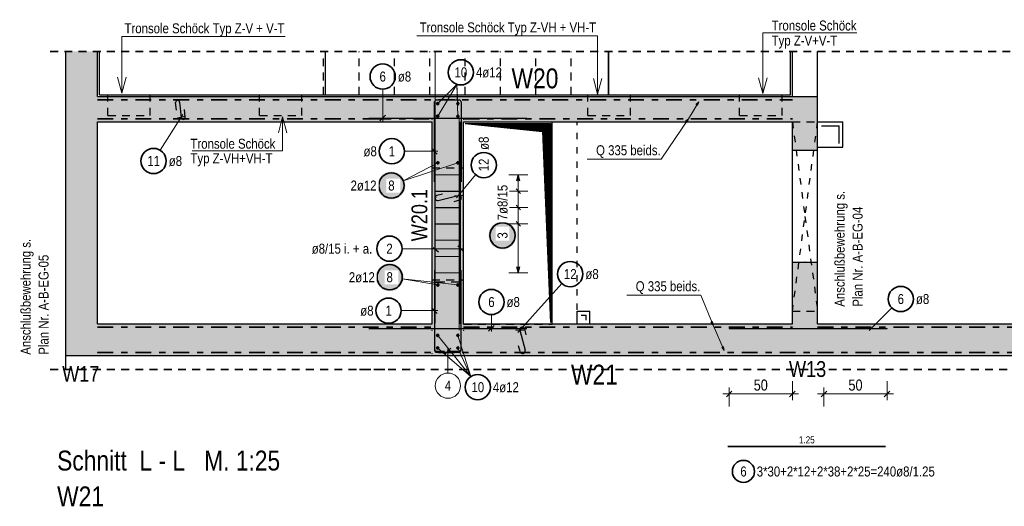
# Model space of a CAD drawing. Header units: millimetres. Extents: x -47 to 138, y -47 to 66.
# Tile 6 of 20: x 16 to 32, y 15 to 22. Entities that reach past the tile are written whole.
import ezdxf

# ---------------------------------------------------------------- set-up
doc = ezdxf.new("R2010")
doc.units = ezdxf.units.MM
for name, pattern in [('DASHDOT', [1, 0.5, -0.25, 0, -0.25]), ('DOT', [0.25, 0, -0.25]), ('HIDDEN', [0.375, 0.25, -0.125])]:
    doc.linetypes.add(name, pattern=pattern)
for name, color, linetype, lineweight in [('Achsen', 7, 'Continuous', 20), ('nplo Bewehrung', 7, 'Continuous', 20), ('Schraffuren', 7, 'Continuous', 20)]:
    doc.layers.add(name, color=color, linetype=linetype, lineweight=lineweight)
doc.styles.add('Arial Narrow', font='ARIALN.TTF')
doc.dimstyles.new('Arch_Strakon_dimstyle', dxfattribs={"dimtxt": 17.5, "dimasz": 1, "dimexe": 1.25, "dimexo": 0.0625, "dimgap": 1, "dimtad": 0, "dimdec": 5, "dimzin": 12, "dimdsep": 46, "dimtxsty": 'Arial Narrow', "dimblk": 'Arrowhead_Tick', "dimsah": 1, "dimcen": 0, "dimse1": 1, "dimse2": 1, "dimclrd": 6, "dimclrt": 2, "dimazin": 0, "dimtfac": 1, "dimtdec": 4, "dimtmove": 0, "dimatfit": 3, "dimldrblk": 'NONE', "dimfxl": 1, "dimtvp": 1, "dimtolj": 1, "dimtzin": 0, "dimlwd": 13, "dimarcsym": 2})

# ---------------------------------------------------------------- blocks, each defined once
blk = doc.blocks.new('Arrowhead_Tick')
at = {"color": 0, "linetype": 'Continuous', "lineweight": -2, "ltscale": 0.5}
for p, q in [((0, 20), (0, -10)), ((-1, 0), (0, 0)), ((10, 0), (0, 0))]:
    blk.add_line(p, q, dxfattribs=at)
at = {"color": 2, "linetype": 'Continuous', "lineweight": 35, "ltscale": 0.5}
blk.add_line((4.4, 4.4), (-4.4, -4.4), dxfattribs=at)
blk = doc.blocks.new('*D11')
at = {"color": 6, "linetype": 'Continuous', "lineweight": 13}
blk.add_line((28.925, 16.412), (29.905, 16.412), dxfattribs=at)
at = {"layer": 'Defpoints', "color": 0}
for p in [(28.915, 17.47), (29.915, 17.45), (29.915, 16.412)]:
    blk.add_point(p, dxfattribs=at)
at = {"color": 6, "lineweight": 13, "xscale": 0.01, "yscale": 0.01, "zscale": 0.01}
blk.add_blockref('Arrowhead_Tick', (29.915, 16.412), dxfattribs=at)
at = {"color": 6, "lineweight": 13, "xscale": 0.01, "yscale": 0.01, "zscale": 0.01, "rotation": 180}
blk.add_blockref('Arrowhead_Tick', (28.915, 16.412), dxfattribs=at)
at = {"color": 2, "lineweight": 35, "insert": (29.415, 16.551), "char_height": 0.175, "attachment_point": 5, "style": 'Arial Narrow'}
blk.add_mtext('\\A1;50', dxfattribs=at)
blk = doc.blocks.new('_None')
blk = doc.blocks.new('*D12')
at = {"color": 6, "linetype": 'Continuous', "lineweight": 13}
blk.add_line((27.425, 16.412), (28.405, 16.412), dxfattribs=at)
at = {"layer": 'Defpoints', "color": 0}
for p in [(28.415, 17.52), (27.415, 17.45), (28.415, 16.412)]:
    blk.add_point(p, dxfattribs=at)
at = {"color": 6, "lineweight": 13, "xscale": 0.01, "yscale": 0.01, "zscale": 0.01}
blk.add_blockref('Arrowhead_Tick', (28.415, 16.412), dxfattribs=at)
at = {"color": 6, "lineweight": 13, "xscale": 0.01, "yscale": 0.01, "zscale": 0.01, "rotation": 180}
blk.add_blockref('Arrowhead_Tick', (27.415, 16.412), dxfattribs=at)
at = {"color": 2, "lineweight": 35, "insert": (27.915, 16.551), "char_height": 0.175, "attachment_point": 5, "style": 'Arial Narrow'}
blk.add_mtext('\\A1;50', dxfattribs=at)

msp = doc.modelspace()

# ---------------------------------------------------------------- hatches: boundary and pattern name
at = {"lineweight": 25}
h = msp.add_hatch(dxfattribs=at)
h.set_pattern_fill('Mau', color=3, scale=0.01, angle=45, style=0, pattern_type=2)
h.set_pattern_definition([(45, (0, 0), (-0.0070710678, 0.0070710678), [])])
h.paths.add_polyline_path([(23.23571, 20.695405), (24.46071, 20.570405), (24.58571, 17.545053), (24.58571, 20.695405)])
at = {"lineweight": 50, "true_color": 0xffffff}
for points in [[(22.287669, 19.712006), (22.287535, 19.719684), (22.287133, 19.727352), (22.286464, 19.735002), (22.285528, 19.742624), (22.284327, 19.750209), (22.282861, 19.757747), (22.281134, 19.765229), (22.279146, 19.772646), (22.276901, 19.77999), (22.274401, 19.78725), (22.271649, 19.794419), (22.268649, 19.801488), (22.265404, 19.808448), (22.261917, 19.81529), (22.258194, 19.822006), (22.254239, 19.828588), (22.250057, 19.835028), (22.245653, 19.841319), (22.241031, 19.847452), (22.236199, 19.853419), (22.231161, 19.859215), (22.225924, 19.864831), (22.220494, 19.870261), (22.214878, 19.875498), (22.209082, 19.880536), (22.203114, 19.885368), (22.196982, 19.88999), (22.190691, 19.894394), (22.184251, 19.898577), (22.177669, 19.902532), (22.170953, 19.906255), (22.164111, 19.909741), (22.157151, 19.912986), (22.150082, 19.915986), (22.142913, 19.918738), (22.135653, 19.921238), (22.128309, 19.923484), (22.120892, 19.925471), (22.113409, 19.927199), (22.105871, 19.928664), (22.098287, 19.929865), (22.090665, 19.930801), (22.083015, 19.93147), (22.075347, 19.931872), (22.067669, 19.932006), (22.059991, 19.931872), (22.052322, 19.93147), (22.044673, 19.930801), (22.037051, 19.929865), (22.029466, 19.928664), (22.021928, 19.927199), (22.014446, 19.925471), (22.007029, 19.923484), (21.999685, 19.921238), (21.992424, 19.918738), (21.985255, 19.915986), (21.978187, 19.912986), (21.971227, 19.909741), (21.964385, 19.906255), (21.957669, 19.902532), (21.951087, 19.898577), (21.944646, 19.894394), (21.938356, 19.88999), (21.932223, 19.885368), (21.926256, 19.880536), (21.92046, 19.875498), (21.914844, 19.870261), (21.909414, 19.864831), (21.904177, 19.859215), (21.899139, 19.853419), (21.894307, 19.847452), (21.889685, 19.841319), (21.885281, 19.835028), (21.881098, 19.828588), (21.877143, 19.822006), (21.87342, 19.81529), (21.869934, 19.808448), (21.866689, 19.801488), (21.863688, 19.794419), (21.860936, 19.78725), (21.858436, 19.77999), (21.856191, 19.772646), (21.854204, 19.765229), (21.852476, 19.757747), (21.851011, 19.750209), (21.84981, 19.742624), (21.848874, 19.735002), (21.848205, 19.727352), (21.847803, 19.719684), (21.847669, 19.712006), (21.847803, 19.704328), (21.848205, 19.69666), (21.848874, 19.68901), (21.84981, 19.681388), (21.851011, 19.673803), (21.852476, 19.666265), (21.854204, 19.658783), (21.856191, 19.651366), (21.858436, 19.644022), (21.860936, 19.636762), (21.863688, 19.629593), (21.866689, 19.622524), (21.869934, 19.615564), (21.87342, 19.608722), (21.877143, 19.602006), (21.881098, 19.595424), (21.885281, 19.588984), (21.889685, 19.582693), (21.894307, 19.576561), (21.899139, 19.570593), (21.904177, 19.564797), (21.909414, 19.559181), (21.914844, 19.553751), (21.92046, 19.548514), (21.926256, 19.543476), (21.932223, 19.538644), (21.938356, 19.534022), (21.944646, 19.529618), (21.951087, 19.525435), (21.957669, 19.52148), (21.964385, 19.517758), (21.971227, 19.514271), (21.978187, 19.511026), (21.985255, 19.508026), (21.992424, 19.505274), (21.999685, 19.502774), (22.007029, 19.500528), (22.014446, 19.498541), (22.021928, 19.496814), (22.029466, 19.495348), (22.037051, 19.494147), (22.044673, 19.493211), (22.052322, 19.492542), (22.059991, 19.49214), (22.067669, 19.492006), (22.075347, 19.49214), (22.083015, 19.492542), (22.090665, 19.493211), (22.098287, 19.494147), (22.105871, 19.495348), (22.113409, 19.496814), (22.120892, 19.498541), (22.128309, 19.500528), (22.135653, 19.502774), (22.142913, 19.505274), (22.150082, 19.508026), (22.157151, 19.511026), (22.164111, 19.514271), (22.170953, 19.517758), (22.177669, 19.52148), (22.184251, 19.525435), (22.190691, 19.529618), (22.196982, 19.534022), (22.203114, 19.538644), (22.209082, 19.543476), (22.214878, 19.548514), (22.220494, 19.553751), (22.225924, 19.559181), (22.231161, 19.564797), (22.236199, 19.570593), (22.241031, 19.576561), (22.245653, 19.582693), (22.250057, 19.588984), (22.254239, 19.595424), (22.258194, 19.602006), (22.261917, 19.608722), (22.265404, 19.615564), (22.268649, 19.622524), (22.271649, 19.629593), (22.274401, 19.636762), (22.276901, 19.644022), (22.279146, 19.651366), (22.281134, 19.658783), (22.282861, 19.666265), (22.284327, 19.673803), (22.285528, 19.681388), (22.286464, 19.68901), (22.287133, 19.69666)], [(22.260571, 18.260045), (22.260437, 18.267723), (22.260035, 18.275392), (22.259366, 18.283042), (22.25843, 18.290664), (22.257229, 18.298248), (22.255764, 18.305786), (22.254036, 18.313268), (22.252049, 18.320686), (22.249804, 18.328029), (22.247304, 18.33529), (22.244552, 18.342459), (22.241551, 18.349528), (22.238306, 18.356487), (22.23482, 18.363329), (22.231097, 18.370045), (22.227142, 18.376628), (22.222959, 18.383068), (22.218555, 18.389358), (22.213934, 18.395491), (22.209101, 18.401459), (22.204063, 18.407254), (22.198826, 18.41287), (22.193396, 18.4183), (22.18778, 18.423537), (22.181984, 18.428575), (22.176017, 18.433408), (22.169884, 18.438029), (22.163594, 18.442434), (22.157153, 18.446616), (22.150571, 18.450571), (22.143855, 18.454294), (22.137013, 18.45778), (22.130053, 18.461025), (22.122985, 18.464026), (22.115816, 18.466778), (22.108555, 18.469278), (22.101211, 18.471523), (22.093794, 18.473511), (22.086312, 18.475238), (22.078774, 18.476703), (22.071189, 18.477904), (22.063567, 18.47884), (22.055918, 18.47951), (22.048249, 18.479911), (22.040571, 18.480045), (22.032893, 18.479911), (22.025225, 18.47951), (22.017575, 18.47884), (22.009953, 18.477904), (22.002369, 18.476703), (21.994831, 18.475238), (21.987348, 18.473511), (21.979931, 18.471523), (21.972587, 18.469278), (21.965327, 18.466778), (21.958158, 18.464026), (21.951089, 18.461025), (21.94413, 18.45778), (21.937287, 18.454294), (21.930571, 18.450571), (21.923989, 18.446616), (21.917549, 18.442434), (21.911258, 18.438029), (21.905126, 18.433408), (21.899158, 18.428575), (21.893362, 18.423537), (21.887746, 18.4183), (21.882316, 18.41287), (21.877079, 18.407254), (21.872041, 18.401459), (21.867209, 18.395491), (21.862587, 18.389358), (21.858183, 18.383068), (21.854001, 18.376628), (21.850046, 18.370045), (21.846323, 18.363329), (21.842837, 18.356487), (21.839591, 18.349528), (21.836591, 18.342459), (21.833839, 18.33529), (21.831339, 18.328029), (21.829094, 18.320686), (21.827106, 18.313268), (21.825379, 18.305786), (21.823914, 18.298248), (21.822712, 18.290664), (21.821776, 18.283042), (21.821107, 18.275392), (21.820705, 18.267723), (21.820571, 18.260045), (21.820705, 18.252368), (21.821107, 18.244699), (21.821776, 18.237049), (21.822712, 18.229427), (21.823914, 18.221843), (21.825379, 18.214305), (21.827106, 18.206823), (21.829094, 18.199405), (21.831339, 18.192062), (21.833839, 18.184801), (21.836591, 18.177632), (21.839591, 18.170563), (21.842837, 18.163604), (21.846323, 18.156762), (21.850046, 18.150045), (21.854001, 18.143463), (21.858183, 18.137023), (21.862587, 18.130733), (21.867209, 18.1246), (21.872041, 18.118632), (21.877079, 18.112837), (21.882316, 18.107221), (21.887746, 18.101791), (21.893362, 18.096554), (21.899158, 18.091516), (21.905126, 18.086683), (21.911258, 18.082062), (21.917549, 18.077657), (21.923989, 18.073475), (21.930571, 18.06952), (21.937287, 18.065797), (21.94413, 18.062311), (21.951089, 18.059065), (21.958158, 18.056065), (21.965327, 18.053313), (21.972587, 18.050813), (21.979931, 18.048568), (21.987348, 18.04658), (21.994831, 18.044853), (22.002369, 18.043388), (22.009953, 18.042186), (22.017575, 18.041251), (22.025225, 18.040581), (22.032893, 18.040179), (22.040571, 18.040045), (22.048249, 18.040179), (22.055918, 18.040581), (22.063567, 18.041251), (22.071189, 18.042186), (22.078774, 18.043388), (22.086312, 18.044853), (22.093794, 18.04658), (22.101211, 18.048568), (22.108555, 18.050813), (22.115816, 18.053313), (22.122985, 18.056065), (22.130053, 18.059065), (22.137013, 18.062311), (22.143855, 18.065797), (22.150571, 18.06952), (22.157153, 18.073475), (22.163594, 18.077657), (22.169884, 18.082062), (22.176017, 18.086683), (22.181984, 18.091516), (22.18778, 18.096554), (22.193396, 18.101791), (22.198826, 18.107221), (22.204063, 18.112837), (22.209101, 18.118632), (22.213934, 18.1246), (22.218555, 18.130733), (22.222959, 18.137023), (22.227142, 18.143463), (22.231097, 18.150045), (22.23482, 18.156762), (22.238306, 18.163604), (22.241551, 18.170563), (22.244552, 18.177632), (22.247304, 18.184801), (22.249804, 18.192062), (22.252049, 18.199405), (22.254036, 18.206823), (22.255764, 18.214305), (22.257229, 18.221843), (22.25843, 18.229427), (22.259366, 18.237049), (22.260035, 18.244699)]]:
    msp.add_hatch(color=7, dxfattribs=at).paths.add_polyline_path(points)
at = {"lineweight": 25, "true_color": 0xffffff}
msp.add_hatch(color=7, dxfattribs=at).paths.add_polyline_path([(24.046666, 18.921918), (24.046532, 18.929596), (24.04613, 18.937265), (24.045461, 18.944915), (24.044525, 18.952536), (24.043323, 18.960121), (24.041858, 18.967659), (24.040131, 18.975141), (24.038143, 18.982559), (24.035898, 18.989902), (24.033398, 18.997163), (24.030646, 19.004332), (24.027646, 19.0114), (24.0244, 19.01836), (24.020914, 19.025202), (24.017191, 19.031918), (24.013236, 19.038501), (24.009054, 19.044941), (24.004649, 19.051231), (24.000028, 19.057364), (23.995196, 19.063332), (23.990158, 19.069127), (23.98492, 19.074743), (23.979491, 19.080173), (23.973874, 19.08541), (23.968079, 19.090448), (23.962111, 19.095281), (23.955978, 19.099902), (23.949688, 19.104307), (23.943248, 19.108489), (23.936666, 19.112444), (23.929949, 19.116167), (23.923107, 19.119653), (23.916148, 19.122898), (23.909079, 19.125899), (23.90191, 19.128651), (23.894649, 19.131151), (23.887306, 19.133396), (23.879889, 19.135383), (23.872406, 19.137111), (23.864868, 19.138576), (23.857284, 19.139777), (23.849662, 19.140713), (23.842012, 19.141382), (23.834344, 19.141784), (23.826666, 19.141918), (23.818988, 19.141784), (23.811319, 19.141382), (23.803669, 19.140713), (23.796048, 19.139777), (23.788463, 19.138576), (23.780925, 19.137111), (23.773443, 19.135383), (23.766026, 19.133396), (23.758682, 19.131151), (23.751421, 19.128651), (23.744252, 19.125899), (23.737184, 19.122898), (23.730224, 19.119653), (23.723382, 19.116167), (23.716666, 19.112444), (23.710084, 19.108489), (23.703643, 19.104307), (23.697353, 19.099902), (23.69122, 19.095281), (23.685252, 19.090448), (23.679457, 19.08541), (23.673841, 19.080173), (23.668411, 19.074743), (23.663174, 19.069127), (23.658136, 19.063332), (23.653303, 19.057364), (23.648682, 19.051231), (23.644277, 19.044941), (23.640095, 19.038501), (23.63614, 19.031918), (23.632417, 19.025202), (23.628931, 19.01836), (23.625686, 19.0114), (23.622685, 19.004332), (23.619933, 18.997163), (23.617433, 18.989902), (23.615188, 18.982559), (23.613201, 18.975141), (23.611473, 18.967659), (23.610008, 18.960121), (23.608807, 18.952536), (23.607871, 18.944915), (23.607202, 18.937265), (23.6068, 18.929596), (23.606666, 18.921918), (23.6068, 18.91424), (23.607202, 18.906572), (23.607871, 18.898922), (23.608807, 18.8913), (23.610008, 18.883716), (23.611473, 18.876178), (23.613201, 18.868695), (23.615188, 18.861278), (23.617433, 18.853935), (23.619933, 18.846674), (23.622685, 18.839505), (23.625686, 18.832436), (23.628931, 18.825477), (23.632417, 18.818635), (23.63614, 18.811918), (23.640095, 18.805336), (23.644277, 18.798896), (23.648682, 18.792606), (23.653303, 18.786473), (23.658136, 18.780505), (23.663174, 18.77471), (23.668411, 18.769093), (23.673841, 18.763664), (23.679457, 18.758426), (23.685252, 18.753389), (23.69122, 18.748556), (23.697353, 18.743935), (23.703643, 18.73953), (23.710084, 18.735348), (23.716666, 18.731393), (23.723382, 18.72767), (23.730224, 18.724184), (23.737184, 18.720938), (23.744252, 18.717938), (23.751421, 18.715186), (23.758682, 18.712686), (23.766026, 18.710441), (23.773443, 18.708453), (23.780925, 18.706726), (23.788463, 18.705261), (23.796048, 18.704059), (23.803669, 18.703123), (23.811319, 18.702454), (23.818988, 18.702052), (23.826666, 18.701918), (23.834344, 18.702052), (23.842012, 18.702454), (23.849662, 18.703123), (23.857284, 18.704059), (23.864868, 18.705261), (23.872406, 18.706726), (23.879889, 18.708453), (23.887306, 18.710441), (23.894649, 18.712686), (23.90191, 18.715186), (23.909079, 18.717938), (23.916148, 18.720938), (23.923107, 18.724184), (23.929949, 18.72767), (23.936666, 18.731393), (23.943248, 18.735348), (23.949688, 18.73953), (23.955978, 18.743935), (23.962111, 18.748556), (23.968079, 18.753389), (23.973874, 18.758426), (23.979491, 18.763664), (23.98492, 18.769093), (23.990158, 18.77471), (23.995196, 18.780505), (24.000028, 18.786473), (24.004649, 18.792606), (24.009054, 18.798896), (24.013236, 18.805336), (24.017191, 18.811918), (24.020914, 18.818635), (24.0244, 18.825477), (24.027646, 18.832436), (24.030646, 18.839505), (24.033398, 18.846674), (24.035898, 18.853935), (24.038143, 18.861278), (24.040131, 18.868695), (24.041858, 18.876178), (24.043323, 18.883716), (24.044525, 18.8913), (24.045461, 18.898922), (24.04613, 18.906572)])
at = {"layer": 'Schraffuren', "lineweight": 25, "true_color": 0xd7ffd7}
for points in [[(17.415455, 21.836273), (17.415455, 17.520053), (16.915455, 17.020053), (16.915449, 21.836273)], [(28.415465, 21.120405), (28.415465, 20.720405), (17.415455, 20.720405), (17.415455, 21.120405)], [(28.815465, 21.120405), (28.815465, 20.270771), (28.415465, 20.270771), (28.415465, 21.120405)], [(23.21071, 20.720405), (23.21071, 17.520053), (22.71071, 17.520053), (22.71071, 20.720405)], [(28.815465, 18.500771), (28.815465, 17.520053), (28.415465, 17.520053), (28.415465, 18.500771)], [(37.835429, 17.520053), (37.835436, 17.020053), (16.915455, 17.020053), (17.415455, 17.520053)]]:
    msp.add_hatch(color=254, dxfattribs=at).paths.add_polyline_path(points)

# ---------------------------------------------------------------- linework, layer by layer
at = {"color": 5, "linetype": 'Continuous', "lineweight": 18}
for p, q in [((20.387993, 22.072112), (17.800411, 22.072112)), ((17.800411, 22.072112), (17.800411, 21.177092)), ((22.470465, 22.085332), (25.332757, 22.085332)), ((25.332757, 22.085332), (25.332757, 21.159369)), ((29.435669, 22.12964), (27.946923, 22.12964)), ((27.946923, 22.12964), (27.946923, 21.16823)), ((17.800411, 21.177092), (17.733424, 21.427092)), ((17.867398, 21.427092), (17.800411, 21.177092)), ((25.332757, 21.159369), (25.265769, 21.409369)), ((25.399744, 21.409369), (25.332757, 21.159369)), ((27.946923, 21.16823), (27.879936, 21.41823)), ((28.013911, 21.41823), (27.946923, 21.16823)), ((26.769203, 20.771553), (26.933116, 21.040838)), ((26.888186, 20.997945), (26.933116, 21.040838)), ((26.933116, 21.040838), (26.915652, 20.981227)), ((20.279334, 20.548584), (20.346321, 20.798584)), ((20.346321, 20.262341), (20.346321, 20.798584)), ((20.346321, 20.798584), (20.413309, 20.548584)), ((26.337131, 20.131519), (26.769203, 20.771553)), ((26.722307, 20.730819), (26.769203, 20.771553)), ((26.769203, 20.771553), (26.748957, 20.712828)), ((18.913479, 20.262341), (20.346321, 20.262341)), ((26.337131, 20.131519), (25.165532, 20.131519)), ((26.964768, 17.977498), (25.793169, 17.977498)), ((26.964768, 17.977498), (27.160034, 17.49878)), ((27.160034, 17.49878), (27.122487, 17.548264)), ((27.15226, 17.560408), (27.160034, 17.49878)), ((27.160034, 17.49878), (27.336404, 17.101948)), ((27.336404, 17.101948), (27.297345, 17.150247)), ((27.326727, 17.163306), (27.336404, 17.101948))]:
    msp.add_line(p, q, dxfattribs=at)
at = {"color": 3, "linetype": 'Continuous', "lineweight": 25}
for p, q in [((17.445455, 21.150771), (17.445455, 21.836273)), ((21.023897, 21.150771), (21.023897, 21.836273)), ((25.503897, 21.150771), (25.503897, 21.836273)), ((25.507377, 21.150771), (25.507377, 21.836273)), ((17.445455, 21.150771), (20.995455, 21.150771)), ((17.579455, 21.120405), (17.579455, 21.150771)), ((18.251455, 21.120405), (18.251455, 21.150771)), ((19.979455, 21.120405), (19.979455, 21.150771)), ((20.651455, 21.120405), (20.651455, 21.150771)), ((20.995455, 21.150771), (21.023897, 21.150771)), ((21.023897, 21.150771), (25.503897, 21.150771)), ((25.17946, 21.120405), (25.17946, 21.150771)), ((25.503897, 21.150771), (28.385465, 21.150771)), ((25.85146, 21.120405), (25.85146, 21.150771)), ((27.579465, 21.120405), (27.579465, 21.150771)), ((28.251465, 21.120405), (28.251465, 21.150771)), ((28.415465, 21.120771), (28.815465, 21.120771)), ((28.415465, 21.120405), (28.415465, 21.120771)), ((22.759317, 17.53017), (22.759317, 20.702867)), ((23.23571, 20.695405), (24.58571, 20.695405)), ((23.23571, 20.695405), (24.46071, 20.570405)), ((24.58571, 20.695405), (24.58571, 17.545053)), ((24.61071, 17.520053), (24.61071, 20.720405)), ((28.815465, 20.720771), (29.215465, 20.720771)), ((29.215465, 20.320698), (29.215465, 20.720698)), ((24.46071, 20.570405), (24.58571, 17.545053)), ((28.415465, 18.500771), (28.415465, 20.270771)), ((28.815465, 20.320698), (29.215465, 20.320698)), ((28.815465, 18.500771), (28.815465, 20.270771)), ((22.727744, 18.732075), (22.816014, 18.664046)), ((25.010719, 17.7207), (25.21072, 17.7207)), ((25.010719, 17.520695), (25.010719, 17.7207)), ((25.21072, 17.520695), (25.21072, 17.7207)), ((17.415455, 17.520405), (21.815448, 17.520405)), ((21.815448, 17.520405), (22.71071, 17.520405)), ((25.010719, 17.520695), (25.21072, 17.520695)), ((16.915449, 16.79982), (16.915449, 17.020053))]:
    msp.add_line(p, q, dxfattribs=at)
at = {"color": 3, "linetype": 'HIDDEN', "lineweight": 25, "ltscale": 0.5}
for p, q in [((20.995455, 21.150771), (20.995455, 21.836273)), ((21.555455, 21.150771), (21.555455, 21.836273)), ((22.115455, 21.150771), (22.115455, 21.836273)), ((22.675455, 21.150771), (22.675455, 21.836273)), ((23.235455, 21.150771), (23.235455, 21.836273)), ((23.795455, 21.150771), (23.795455, 21.836273)), ((24.355455, 21.150771), (24.355455, 21.836273)), ((24.915455, 21.150771), (24.915455, 21.836273)), ((17.579455, 20.820771), (17.579455, 21.120405)), ((18.251455, 20.820771), (18.251455, 21.120405)), ((19.979455, 20.820771), (19.979455, 21.120405)), ((20.651455, 20.820771), (20.651455, 21.120405)), ((25.17946, 20.820771), (25.17946, 21.120405)), ((25.85146, 20.820771), (25.85146, 21.120405)), ((27.579465, 20.820771), (27.579465, 21.120405)), ((28.251465, 20.820771), (28.251465, 21.120405)), ((17.579455, 20.820771), (18.251455, 20.820771)), ((19.979455, 20.820771), (20.651455, 20.820771)), ((25.17946, 20.820771), (25.85146, 20.820771)), ((27.579465, 20.820771), (28.251465, 20.820771)), ((17.415455, 20.720405), (17.415455, 20.720771)), ((17.415455, 20.720771), (21.815448, 20.720771)), ((21.815448, 20.720771), (22.71071, 20.720771)), ((22.71071, 20.720405), (22.71071, 20.720771)), ((23.21071, 20.720771), (24.61071, 20.720771)), ((23.21071, 20.720405), (23.21071, 20.720771)), ((24.61071, 20.720405), (24.61071, 20.720771)), ((28.415465, 20.720771), (28.815465, 20.720771)), ((28.415465, 20.720405), (28.415465, 20.7207)), ((22.71071, 19.990405), (23.21071, 19.990405)), ((22.71071, 18.220405), (23.21071, 18.220405)), ((22.75071, 18.148405), (22.75071, 17.122053)), ((23.13871, 18.180405), (22.78271, 18.180405)), ((23.17071, 17.122053), (23.17071, 18.148405)), ((28.415465, 17.7207), (28.815465, 17.7207)), ((23.21071, 17.517578), (23.21071, 17.520053)), ((23.21071, 17.517578), (24.61071, 17.517578)), ((24.61071, 17.517578), (24.61071, 17.520053)), ((23.17071, 17.122053), (23.17071, 17.310053)), ((22.78271, 17.090053), (23.13871, 17.090053)), ((22.95071, 17.090053), (23.13871, 17.090053))]:
    msp.add_line(p, q, dxfattribs=at)
at = {"color": 5, "linetype": 'Continuous', "lineweight": 18, "ltscale": 0.5}
for p, q in [((21.929689, 21.238607), (21.929689, 20.730405)), ((22.80071, 20.810771), (23.103545, 21.315239)), ((22.80071, 21.010405), (23.103545, 21.315239)), ((23.12071, 20.810405), (23.103545, 21.315239)), ((23.12071, 21.010405), (23.103545, 21.315239)), ((18.409868, 20.270142), (18.767928, 20.836212)), ((22.274635, 20.254858), (22.80071, 20.254858)), ((22.80271, 20.072405), (22.252414, 19.788617)), ((23.11871, 20.072405), (22.252414, 19.788617)), ((23.401702, 19.88342), (23.097043, 19.51853)), ((24.226666, 19.882405), (23.926666, 19.882405)), ((24.076666, 18.328406), (24.076666, 19.882405)), ((23.926666, 19.623405), (24.226666, 19.623405)), ((23.926666, 19.364405), (24.226666, 19.364405)), ((23.926666, 19.105406), (24.226666, 19.105406)), ((22.237208, 18.712444), (23.21271, 18.712444)), ((23.926666, 18.328406), (24.226666, 18.328406)), ((22.80271, 18.138405), (22.238743, 18.233066)), ((23.11871, 18.138405), (22.238743, 18.233066)), ((24.765055, 18.161771), (24.068667, 17.387067)), ((29.990096, 17.773721), (29.630057, 17.41475)), ((22.222733, 17.730542), (22.80071, 17.730542)), ((23.650991, 17.667489), (23.650991, 17.400053)), ((22.80071, 17.338489), (23.326093, 16.686942)), ((23.12071, 17.338489), (23.326093, 16.686942)), ((22.80071, 17.138855), (23.326093, 16.686942)), ((23.12071, 17.138489), (23.326093, 16.686942))]:
    msp.add_line(p, q, dxfattribs=at)
at = {"color": 2, "linetype": 'DASHDOT', "lineweight": 35, "ltscale": 0.5}
for p, q in [((17.415455, 21.070405), (28.415465, 21.070405)), ((17.415455, 20.770771), (21.815448, 20.770771)), ((21.815448, 20.770771), (22.71071, 20.770771)), ((23.21071, 20.770771), (24.61071, 20.770771)), ((23.21071, 20.770405), (28.415465, 20.770405)), ((17.415455, 17.470053), (22.71071, 17.470053)), ((23.21071, 17.470053), (28.415465, 17.470053)), ((28.815465, 17.470053), (37.435429, 17.470053)), ((17.415455, 17.070053), (37.447816, 17.070053))]:
    msp.add_line(p, q, dxfattribs=at)
at = {"color": 3, "linetype": 'Continuous', "lineweight": 25, "ltscale": 0.5}
for p, q in [((22.78271, 21.069405), (23.13871, 21.069405)), ((18.664509, 20.908378), (18.652123, 21.027259)), ((18.715773, 21.033946), (18.741691, 20.789316)), ((18.805341, 20.796003), (18.792955, 20.914884)), ((22.75071, 19.769405), (22.75071, 21.037405)), ((23.17071, 21.037405), (23.17071, 19.769405)), ((18.802174, 20.807681), (18.680225, 20.780232)), ((21.71071, 20.780405), (22.71071, 20.780405)), ((21.885495, 20.736211), (21.973884, 20.824599)), ((22.71071, 20.780405), (23.21071, 20.780405)), ((23.21071, 20.780405), (24.21071, 20.780405)), ((23.16271, 17.520053), (23.16271, 20.720405)), ((22.794904, 20.210664), (22.706516, 20.299052)), ((24.076666, 19.882405), (24.049871, 19.782405)), ((24.103461, 19.782405), (24.076666, 19.882405)), ((24.04131, 19.658761), (24.112021, 19.58805)), ((22.77071, 19.623405), (23.15071, 19.623405)), ((22.8791, 19.576465), (22.787608, 19.553191)), ((22.807262, 19.475643), (23.125856, 19.556095)), ((23.06684, 19.551312), (23.191337, 19.562511)), ((22.77071, 19.364405), (23.15071, 19.364405)), ((23.145511, 19.478547), (23.054019, 19.455273)), ((24.04131, 19.399761), (24.112021, 19.32905)), ((22.77071, 19.105406), (23.15071, 19.105406)), ((24.04131, 19.140761), (24.112021, 19.07005)), ((23.206904, 18.66825), (23.118516, 18.756639)), ((24.049871, 18.428406), (24.076666, 18.328406)), ((24.076666, 18.328406), (24.103461, 18.428406)), ((22.75071, 18.371419), (22.75071, 17.103419)), ((23.17071, 17.103419), (23.17071, 18.371419)), ((22.794904, 17.686348), (22.706516, 17.774736)), ((23.606797, 17.405859), (23.695185, 17.494247)), ((21.71071, 17.450053), (22.71071, 17.450053)), ((22.71071, 17.450053), (23.21071, 17.450053)), ((23.21071, 17.450053), (24.21071, 17.450053)), ((24.039682, 17.42093), (24.164505, 17.427575)), ((24.102909, 17.42102), (24.183362, 17.102426)), ((24.203731, 17.349183), (24.180457, 17.440675)), ((27.415465, 17.450053), (28.415465, 17.450053)), ((28.415465, 17.450053), (28.915465, 17.450053)), ((28.915465, 17.450053), (29.915465, 17.450053)), ((29.602965, 17.450146), (29.727965, 17.44996)), ((24.105814, 17.082772), (24.08254, 17.174264)), ((22.78271, 17.071419), (23.13871, 17.071419))]:
    msp.add_line(p, q, dxfattribs=at)
at = {"color": 9, "linetype": 'Continuous', "lineweight": 0, "ltscale": 0.5}
for p, q in [((23.13871, 17.420405), (23.13871, 20.790405)), ((22.77071, 19.882405), (23.15071, 19.882405)), ((22.77071, 19.623405), (23.15071, 19.623405)), ((22.77071, 19.364405), (23.15071, 19.364405)), ((22.77071, 19.105406), (23.15071, 19.105406)), ((22.77071, 18.846406), (23.15071, 18.846406)), ((22.77071, 18.587406), (23.15071, 18.587406)), ((22.77071, 18.328406), (23.15071, 18.328406)), ((23.007244, 17.134247), (22.918856, 17.045859)), ((22.96305, 16.742273), (22.96305, 17.140053))]:
    msp.add_line(p, q, dxfattribs=at)
at = {"color": 3, "linetype": 'DOT', "lineweight": 25, "ltscale": 0.5}
msp.add_line((25.01071, 17.520053), (25.01071, 20.720405), dxfattribs=at)
at = {"color": 2, "linetype": 'HIDDEN', "lineweight": 35, "ltscale": 0.5}
for p, q in [((16.665449, 16.79982), (22.065448, 16.79982)), ((21.565448, 16.79982), (38.98886, 16.79982))]:
    msp.add_line(p, q, dxfattribs=at)
at = {"color": 2, "linetype": 'Continuous', "lineweight": 35, "ltscale": 0.5}
for p, q in [((27.392342, 15.577978), (28.392342, 15.577978)), ((28.392342, 15.577978), (28.892342, 15.577978)), ((28.892342, 15.577978), (29.892342, 15.577978))]:
    msp.add_line(p, q, dxfattribs=at)
for centre, radius in [((23.166423, 21.505098), 0.2), ((21.929689, 21.438607), 0.2), ((22.074635, 20.254858), 0.2), ((18.302953, 20.101118), 0.2), ((22.067669, 19.712006), 0.2), ((23.826666, 18.921918), 0.2), ((22.037208, 18.712444), 0.2), ((22.040571, 18.260045), 0.2), ((24.898758, 18.310511), 0.2), ((30.131728, 17.914932), 0.2), ((22.022733, 17.730542), 0.2), ((23.650991, 17.867489), 0.2), ((23.43437, 16.518787), 0.2), ((27.641585, 15.183343), 0.175)]:
    msp.add_circle(centre, radius, dxfattribs=at)
at = {"color": 4, "linetype": 'Continuous', "lineweight": 50, "ltscale": 0.5}
for centre, radius in [((22.80071, 21.010405), 0.012), ((22.80071, 21.010405), 0.012), ((22.80071, 21.010405), 0.0108), ((22.80071, 21.010405), 0.0084), ((22.80071, 21.010405), 0.006), ((22.80071, 21.010405), 0.0036), ((22.80071, 21.010405), 0.0012), ((23.12071, 21.010405), 0.012), ((23.12071, 21.010405), 0.012), ((23.12071, 21.010405), 0.0108), ((23.12071, 21.010405), 0.0084), ((23.12071, 21.010405), 0.006), ((23.12071, 21.010405), 0.0036), ((23.12071, 21.010405), 0.0012), ((22.80071, 20.810771), 0.012), ((22.80071, 20.810771), 0.012), ((22.80071, 20.810771), 0.0108), ((22.80071, 20.810771), 0.0084), ((22.80071, 20.810771), 0.006), ((22.80071, 20.810771), 0.0036), ((22.80071, 20.810771), 0.0012), ((23.12071, 20.810405), 0.012), ((23.12071, 20.810405), 0.012), ((23.12071, 20.810405), 0.0108), ((23.12071, 20.810405), 0.0084), ((23.12071, 20.810405), 0.006), ((23.12071, 20.810405), 0.0036), ((23.12071, 20.810405), 0.0012), ((22.80271, 20.072405), 0.012), ((22.80271, 20.072405), 0.012), ((22.80271, 20.072405), 0.0108), ((22.80271, 20.072405), 0.0084), ((22.80271, 20.072405), 0.006), ((22.80271, 20.072405), 0.0036), ((22.80271, 20.072405), 0.0012), ((23.11871, 20.072405), 0.012), ((23.11871, 20.072405), 0.012), ((23.11871, 20.072405), 0.0108), ((23.11871, 20.072405), 0.0084), ((23.11871, 20.072405), 0.006), ((23.11871, 20.072405), 0.0036), ((23.11871, 20.072405), 0.0012), ((22.80271, 18.138405), 0.012), ((22.80271, 18.138405), 0.012), ((22.80271, 18.138405), 0.0108), ((22.80271, 18.138405), 0.0084), ((22.80271, 18.138405), 0.006), ((22.80271, 18.138405), 0.0036), ((22.80271, 18.138405), 0.0012), ((23.11871, 18.138405), 0.012), ((23.11871, 18.138405), 0.012), ((23.11871, 18.138405), 0.0108), ((23.11871, 18.138405), 0.0084), ((23.11871, 18.138405), 0.006), ((23.11871, 18.138405), 0.0036), ((23.11871, 18.138405), 0.0012), ((22.80071, 17.338489), 0.012), ((22.80071, 17.338489), 0.012), ((22.80071, 17.338489), 0.0108), ((22.80071, 17.338489), 0.0084), ((22.80071, 17.338489), 0.006), ((22.80071, 17.338489), 0.0036), ((22.80071, 17.338489), 0.0012), ((23.12071, 17.338489), 0.012), ((23.12071, 17.338489), 0.012), ((23.12071, 17.338489), 0.0108), ((23.12071, 17.338489), 0.0084), ((23.12071, 17.338489), 0.006), ((23.12071, 17.338489), 0.0036), ((23.12071, 17.338489), 0.0012), ((22.80071, 17.138855), 0.012), ((22.80071, 17.138855), 0.012), ((22.80071, 17.138855), 0.0108), ((22.80071, 17.138855), 0.0084), ((23.12071, 17.138489), 0.012), ((23.12071, 17.138489), 0.012), ((23.12071, 17.138489), 0.0108), ((23.12071, 17.138489), 0.0084), ((22.80071, 17.138855), 0.006), ((22.80071, 17.138855), 0.0036), ((22.80071, 17.138855), 0.0012), ((23.12071, 17.138489), 0.006), ((23.12071, 17.138489), 0.0036), ((23.12071, 17.138489), 0.0012)]:
    msp.add_circle(centre, radius, dxfattribs=at)
at = {"color": 9, "linetype": 'Continuous', "lineweight": 0}
for centre in [(22.71071, 20.760405), (23.21071, 20.760405), (22.776622, 19.519998), (23.156497, 19.51174), (28.615465, 18.500771), (22.71071, 18.150419), (23.21071, 18.150419), (28.915465, 17.470053), (22.71071, 17.420053), (23.21071, 17.420053), (24.147265, 17.451661), (27.415465, 17.450053), (29.915465, 17.450053), (17.415455, 17.070419), (22.71071, 17.048855), (24.139006, 17.071786), (28.415465, 17.070419)]:
    msp.add_circle(centre, 0.00222, dxfattribs=at)
at = {"color": 9, "linetype": 'Continuous', "lineweight": 0, "ltscale": 0.5}
msp.add_circle((22.96305, 16.542273), 0.2, dxfattribs=at)
at = {"color": 3, "linetype": 'Continuous', "lineweight": 25, "ltscale": 0.5}
for centre, radius, start, end in [((18.683951, 21.030575), 0.032, 6.0478309, 185.9478309), ((22.78271, 21.037405), 0.032, 90, 180), ((23.13871, 21.037405), 0.032, 0, 90), ((18.773513, 20.792687), 0.032, 186.0478309, 5.9478309), ((22.797469, 19.514425), 0.04, 104.2722128, 284.1722128), ((23.13565, 19.517312), 0.04, 284.2722128, 104.1722128), ((24.141692, 17.430814), 0.04, 14.2722128, 194.1722128), ((22.78271, 17.103419), 0.032, 180, 270), ((23.13871, 17.103419), 0.032, 270, 0), ((24.144579, 17.092633), 0.04, 194.2722128, 14.1722128)]:
    msp.add_arc(centre, radius, start, end, dxfattribs=at)
at = {"color": 3, "linetype": 'HIDDEN', "lineweight": 25, "ltscale": 0.5}
for centre, start, end in [((22.78271, 18.148405), 90, 180), ((23.13871, 18.148405), 0, 90), ((22.78271, 17.122053), 180, 270), ((23.13871, 17.122053), 270, 0), ((23.13871, 17.122053), 270, 0)]:
    msp.add_arc(centre, 0.032, start, end, dxfattribs=at)
at = {"layer": 'Achsen', "color": 3, "linetype": 'DOT', "lineweight": 25, "ltscale": 0.5}
for p, q in [((28.415465, 17.7207), (28.815465, 20.7207)), ((28.415465, 20.7207), (28.615465, 19.2207)), ((28.615465, 19.2207), (28.815465, 17.7207))]:
    msp.add_line(p, q, dxfattribs=at)
at = {"layer": 'Achsen', "color": 3, "linetype": 'Continuous', "lineweight": 25}
for p, q in [((28.875465, 20.660698), (29.155465, 20.660698)), ((29.155465, 20.380698), (29.155465, 20.660698)), ((25.070719, 17.6607), (25.15072, 17.6607)), ((25.15072, 17.580695), (25.15072, 17.6607))]:
    msp.add_line(p, q, dxfattribs=at)
at = {"layer": 'nplo Bewehrung', "color": 9, "linetype": 'Continuous', "lineweight": 0, "ltscale": 0.5}
msp.add_line((22.75871, 19.478556), (22.75871, 21.836273), dxfattribs=at)
at = {"layer": 'Schraffuren', "color": 3, "linetype": 'Continuous', "lineweight": 25}
for p, q in [((16.915449, 17.020053), (16.915449, 21.836273)), ((17.415455, 21.120405), (17.415455, 21.836273)), ((17.415455, 21.120405), (28.415465, 21.120405)), ((28.415465, 21.120405), (28.815465, 21.120405)), ((28.815465, 20.270771), (28.815465, 21.120405)), ((17.415455, 20.720405), (22.71071, 20.720405)), ((17.415455, 17.520053), (17.415455, 20.720405)), ((22.71071, 17.520053), (22.71071, 20.720405)), ((23.21071, 20.720405), (28.415465, 20.720405)), ((23.21071, 17.520053), (23.21071, 20.720405)), ((28.415465, 20.270771), (28.415465, 20.720405)), ((28.415465, 20.270771), (28.815465, 20.270771)), ((28.415465, 18.500771), (28.815465, 18.500771)), ((28.415465, 17.520053), (28.415465, 18.500771)), ((28.815465, 17.520053), (28.815465, 18.500771)), ((17.415455, 17.520053), (22.71071, 17.520053)), ((23.21071, 17.520053), (28.415465, 17.520053)), ((28.815465, 17.520053), (37.435429, 17.520053)), ((16.915455, 17.020053), (37.835436, 17.020053))]:
    msp.add_line(p, q, dxfattribs=at)

# ---------------------------------------------------------------- texts
at = {"color": 2, "lineweight": 35, "style": 'Arial Narrow'}
for s, height, p in [('Tronsole Schöck Typ Z-V + V-T', 0.1575, (17.843108, 22.12367)), ('Tronsole Schöck Typ Z-VH + VH-T', 0.1575, (22.516476, 22.138813)), ('Tronsole Schöck', 0.1575, (18.887333, 20.295969)), ('Q 335 beids.', 0.1575, (25.30808, 20.192586)), ('Typ Z-VH+VH-T', 0.1575, (18.887333, 20.065086)), ('Q 335 beids.', 0.1575, (25.935717, 18.038565)), ('W17', 0.25, (16.855959, 16.604461)), ('W13', 0.25, (28.361979, 16.680761))]:
    msp.add_text(s, height=height, dxfattribs=at).set_placement(p)
at = {"color": 1, "lineweight": 70, "style": 'Arial Narrow'}
for s, p in [('W20', (23.969883, 21.252238)), ('W21', (24.910613, 16.55953)), ('Schnitt  L - L   M. 1:25', (16.776182, 15.198632)), ('W21', (16.776182, 14.631632))]:
    msp.add_text(s, height=0.315, dxfattribs=at).set_placement(p)
at = {"color": 2, "lineweight": 35, "style": 'Arial Narrow'}
for s, p in [('Anschlußbewehrung s.', (29.243608, 17.793029)), ('Plan Nr. A-B-EG-04', (29.527108, 17.793029)), ('Anschlußbewehrung s.', (16.356836, 17.032959)), ('Plan Nr. A-B-EG-05', (16.640336, 17.032959))]:
    msp.add_text(s, height=0.1575, rotation=90, dxfattribs=at).set_placement(p)
at = {"color": 4, "lineweight": 50, "style": 'Arial Narrow'}
msp.add_text('W20.1', height=0.25, rotation=90, dxfattribs=at).set_placement((22.63586, 18.829575))
at = {"color": 2, "lineweight": 35, "char_height": 0.1575, "attachment_point": 1, "line_spacing_factor": 0.9, "style": 'Arial Narrow'}
for s, insert in [('6', (21.880077, 21.517357)), ('ø8', (22.169689, 21.517357)), ('ø8', (21.626735, 20.333608)), ('1', (22.025022, 20.333608)), ('11', (18.203728, 20.179868)), ('ø8', (18.542953, 20.179868)), ('ø8/15 i. + a.', (20.806533, 18.791194)), ('2', (21.987596, 18.791194)), ('12', (24.799533, 18.389261)), ('ø8', (25.138758, 18.389261)), ('6', (23.601378, 17.946239)), ('ø8', (23.890991, 17.946239)), ('6', (30.082115, 17.993682)), ('ø8', (30.371728, 17.993682)), ('ø8', (21.574833, 17.809292)), ('1', (21.97312, 17.809292)), ('3*30+2*12+2*38+2*25=240ø8/1.25', (27.851585, 15.262093)), ('6', (27.591973, 15.262093))]:
    msp.add_mtext(s, dxfattribs=dict(at, insert=insert))
for s, insert, rotation in [('10', (23.067288, 21.583961), 359.934497), ('4ø12', (23.406512, 21.583573), 359.934497), ('ø8', (23.451134, 20.276943), 90), ('12', (23.451134, 19.937718), 90), ('10', (23.335235, 16.597651), 359.934497), ('4ø12', (23.67446, 16.597263), 359.934497)]:
    msp.add_mtext(s, dxfattribs=dict(at, insert=insert, rotation=rotation))
at = {"color": 9, "lineweight": 0, "insert": (22.913437, 16.621023), "char_height": 0.1575, "attachment_point": 1, "line_spacing_factor": 0.9, "style": 'Arial Narrow'}
msp.add_mtext('4', dxfattribs=at)
at = {"color": 3, "lineweight": 25, "insert": (28.518592, 15.740478), "char_height": 0.1125, "attachment_point": 1, "line_spacing_factor": 0.9, "style": 'Arial Narrow'}
msp.add_mtext('1.25', dxfattribs=at)

# ---------------------------------------------------------------- dimensions: what is measured, and where the dimension line sits
at = {"lineweight": 35}
for base, p1, p2, picture, middle in [((28.415465, 16.412078), (27.415465, 17.450053), (28.415465, 17.520053), '*D12', (27.915465, 16.412078)), ((29.915465, 16.412078), (28.915465, 17.470053), (29.915465, 17.450053), '*D11', (29.415465, 16.412078))]:
    dim = msp.add_linear_dim(base=base, p1=p1, p2=p2, text='50', dimstyle='Arch_Strakon_dimstyle', override={"dimscale": 0.01, "dimtxt": 17.5, "dimasz": 1, "dimgap": 5, "dimtad": 1, "dimjust": 0, "dimtih": 0, "dimtoh": 0, "dimdec": 5, "dimdsep": 46, "dimtxsty": 'Arial Narrow', "dimclrd": 6, "dimclrt": 2, "dimtix": 1, "dimtofl": 255, "dimtmove": 0, "dimatfit": 2, "dimfxl": 0, "dimfxlon": 0, "dimtvp": 28.571429, "dimlwd": 13}, dxfattribs=at)
    dim.commit()
    dim.dimension.update_dxf_attribs({"geometry": picture, "text_midpoint": middle, "dimtype": 160})

# ---------------------------------------------------------------- next in the draw order: texts
at = {"color": 2, "lineweight": 35, "char_height": 0.1575, "line_spacing_factor": 0.9, "style": 'Arial Narrow', "bg_fill": 3, "box_fill_scale": 1.2, "bg_fill_color": 256, "bg_fill_true_color": 13158600, "bg_fill_transparency": 0}
for s, insert, attachment_point in [('Typ Z-V+V-T', (28.087631, 21.882231), 7), ('2ø12', (21.421319, 19.790756), 1), ('8', (22.018056, 19.790756), 1), ('2ø12', (21.394221, 18.338795), 1), ('8', (21.990959, 18.338795), 1)]:
    msp.add_mtext(s, dxfattribs=dict(at, insert=insert, attachment_point=attachment_point))
at = {"color": 2, "lineweight": 35, "char_height": 0.1575, "attachment_point": 1, "rotation": 90, "line_spacing_factor": 0.9, "style": 'Arial Narrow', "bg_fill": 3, "box_fill_scale": 1.2, "bg_fill_color": 256, "bg_fill_true_color": 13158600, "bg_fill_transparency": 0}
for s, insert in [('7ø8/15', (23.747916, 19.161918)), ('3', (23.747916, 18.872306))]:
    msp.add_mtext(s, dxfattribs=dict(at, insert=insert))

# ---------------------------------------------------------------- next in the draw order: linework, layer by layer
at = {"color": 2, "linetype": 'HIDDEN', "lineweight": 35, "ltscale": 0.5}
msp.add_line((16.665449, 21.836273), (38.98886, 21.836273), dxfattribs=at)
at = {"color": 3, "linetype": 'Continuous', "lineweight": 25}
for p, q in [((28.385465, 21.150771), (28.385465, 21.836273)), ((28.415465, 21.120771), (28.415465, 21.836273)), ((28.815465, 21.120771), (28.815465, 21.836273))]:
    msp.add_line(p, q, dxfattribs=at)
at = {"color": 2, "linetype": 'Continuous', "lineweight": 35, "ltscale": 0.5}
msp.add_circle((23.529884, 20.036943), 0.2, dxfattribs=at)

# ---------------------------------------------------------------- next in the draw order: texts
at = {"color": 2, "lineweight": 35, "style": 'Arial Narrow'}
msp.add_text('Tronsole Schöck', height=0.1575, dxfattribs=at).set_placement((28.087631, 22.168343))

doc.saveas('drawing.dxf')
